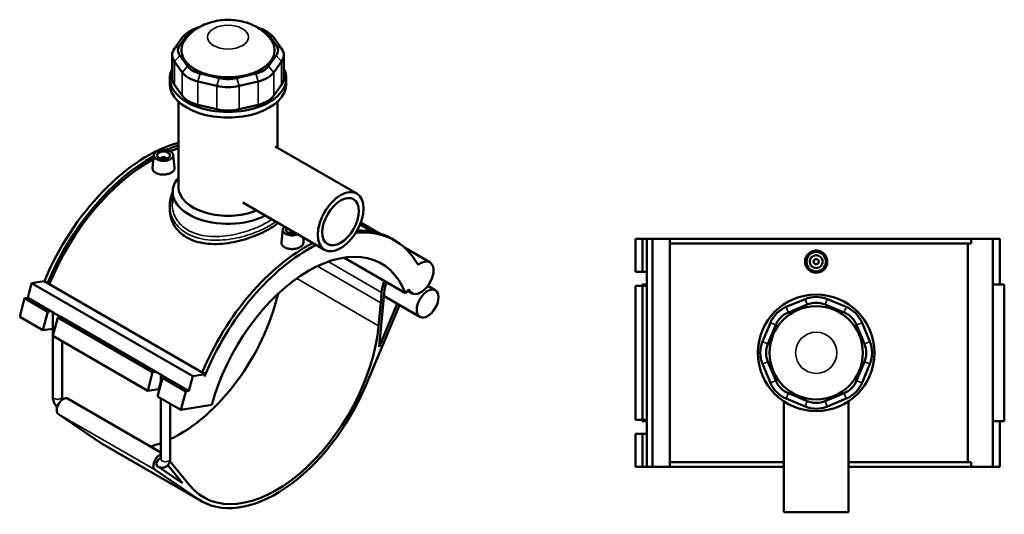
# Model space of a CAD drawing. Header units: millimetres. Extents: x -265 to 986, y -127 to 1189.
# Tile 7 of 7: x -156 to 605, y 807 to 1189. Entities that reach past the tile are written whole.
import ezdxf

# ---------------------------------------------------------------- set-up
doc = ezdxf.new("R2010")
doc.units = ezdxf.units.MM
doc.layers.add('Visible (ANSI)', color=7, linetype='Continuous', lineweight=50)
doc.layers.add('Visible Narrow (ANSI)', color=7, linetype='Continuous', lineweight=35)

msp = doc.modelspace()

# ---------------------------------------------------------------- linework, layer by layer
at = {"layer": 'Visible (ANSI)'}
for p, q in [((-22.22, 1181.15), (-25.4, 1179.31)), ((32.44, 1181.15), (35.62, 1179.31)), ((-30.28, 1175.1), (-36.32, 1166.67)), ((-32.16, 1169.35), (-26.12, 1177.78)), ((36.34, 1177.78), (42.39, 1169.35)), ((46.54, 1166.67), (40.5, 1175.1)), ((-38.04, 1161.7), (-38.04, 1143.7)), ((-36.32, 1156.73), (-30.28, 1148.3)), ((-26.12, 1152.97), (-32.16, 1161.4)), ((42.39, 1161.4), (36.34, 1152.97)), ((40.5, 1148.3), (46.54, 1156.73)), ((48.26, 1161.7), (48.26, 1143.7)), ((-39.89, 1139.36), (-39.89, 1143.7)), ((-18.1, 1141.27), (-3.5, 1137.78)), ((-1.78, 1143.85), (-16.38, 1147.34)), ((26.6, 1147.34), (12, 1143.85)), ((13.72, 1137.78), (28.32, 1141.27)), ((50.11, 1139.36), (50.11, 1143.7)), ((-30.28, 1130.3), (-36.32, 1138.72)), ((46.54, 1138.72), (40.5, 1130.3)), ((-33.14, 1059.63), (-33.14, 1125.67)), ((43.36, 1090.01), (43.36, 1125.67)), ((-3.5, 1119.77), (-18.1, 1123.27)), ((28.32, 1123.27), (13.72, 1119.77)), ((41.6, 1091.03), (104.59, 1054.66)), ((-52.15, 1084.47), (-53.21, 1074.61)), ((-46.67, 1081.76), (-46.67, 1081.56)), ((-42.67, 1081.76), (-42.67, 1081.56)), ((-37.18, 1084.47), (-36.12, 1074.58)), ((-37.64, 1047.15), (-37.64, 1055.96)), ((-39.89, 1045.26), (-39.89, 1042.45)), ((16.6, 1047.73), (79.59, 1011.36)), ((47.41, 1026.99), (46.35, 1017.13)), ((107.1, 1030.92), (116.98, 1025.21)), ((107.7, 1032.45), (122.8, 1023.72)), ((52.89, 1024.08), (52.89, 1024.28)), ((56.89, 1024.08), (56.89, 1024.28)), ((63.03, 1020.92), (63.44, 1017.1)), ((133.89, 1018.47), (131.4, 1019.9)), ((319.86, 1019.73), (319.86, 994.33)), ((319.86, 1019.73), (325.24, 1019.73)), ((325.24, 1019.73), (328.63, 1019.73)), ((325.24, 1019.73), (325.24, 994.33)), ((328.63, 1019.73), (328.63, 994.33)), ((328.63, 1019.73), (332.93, 1019.73)), ((332.93, 1019.73), (332.93, 843.73)), ((332.93, 1019.73), (346.47, 1019.73)), ((346.47, 1019.73), (346.47, 843.73)), ((346.47, 1019.73), (579.13, 1019.73)), ((595.88, 1019.73), (579.13, 1019.73)), ((579.13, 1016.21), (579.13, 1019.73)), ((601.32, 1019.73), (595.88, 1019.73)), ((595.88, 1019.73), (595.88, 843.73)), ((601.32, 1019.73), (601.32, 984.53)), ((141.5, 1012.93), (160.97, 1001.69)), ((579.13, 1016.21), (346.47, 1016.21)), ((576.61, 847.25), (576.61, 1016.21)), ((94.54, 1005.21), (142.09, 977.76)), ((319.86, 994.33), (325.24, 994.33)), ((325.24, 994.33), (328.63, 994.33)), ((328.48, 990.69), (328.48, 984.53)), ((328.63, 994.33), (328.63, 991.69)), ((328.63, 991.69), (328.63, 989.69)), ((328.63, 989.69), (328.63, 983.53)), ((-149.59, 974.2), (-146.54, 985.63)), ((-146.54, 985.63), (-136.97, 987.13)), ((-146.54, 985.63), (-22.09, 913.78)), ((-136.97, 987.13), (-12.52, 915.28)), ((159.45, 983.38), (165.23, 980.04)), ((325.24, 983.53), (319.86, 983.53)), ((319.86, 983.53), (319.86, 879.93)), ((328.63, 984.53), (325.11, 984.53)), ((325.11, 984.53), (325.11, 983.53)), ((328.63, 983.53), (325.24, 983.53)), ((325.24, 983.53), (325.24, 879.93)), ((328.63, 983.53), (328.63, 879.93)), ((604.69, 984.53), (595.88, 984.53)), ((604.69, 984.53), (604.69, 878.93)), ((-155.79, 959.54), (-151.98, 973.82)), ((-151.98, 973.82), (-149.59, 974.2)), ((-151.98, 973.82), (-134.02, 963.46)), ((-149.59, 974.2), (-131.63, 963.83)), ((121.9, 936.38), (126.09, 980.45)), ((125.62, 975.53), (153.38, 959.51)), ((142.09, 977.76), (144.85, 980.52)), ((143.9, 979.57), (147.13, 977.7)), ((111.46, 906.41), (137.58, 968.63)), ((123.16, 970.41), (121.46, 952.59)), ((135.86, 969.62), (121.9, 936.38)), ((450.79, 973.17), (436.19, 967.12)), ((437.91, 962.96), (452.51, 969.01)), ((466.29, 969.01), (480.89, 962.96)), ((482.61, 967.12), (468.01, 973.17)), ((-155.79, 959.54), (-137.83, 949.17)), ((-137.83, 949.17), (-134.02, 963.46)), ((-134.02, 963.46), (-131.63, 963.83)), ((-131.63, 963.83), (-129.76, 962.75)), ((-130.21, 897.87), (-130.21, 963.01)), ((-126.38, 959.05), (-130.19, 944.76)), ((-129.76, 962.75), (-128.34, 961.94)), ((-128.34, 961.94), (-123.99, 959.42)), ((-123.99, 959.42), (-126.38, 959.05)), ((-126.38, 959.05), (-53.12, 916.75)), ((-123.99, 959.42), (-50.73, 917.13)), ((424.01, 954.94), (417.97, 940.34)), ((422.12, 938.62), (428.17, 953.22)), ((490.63, 953.22), (496.68, 938.62)), ((500.83, 940.34), (494.79, 954.94)), ((-130.21, 950.37), (-137.83, 949.17)), ((-130.19, 944.76), (-56.93, 902.47)), ((-123.01, 897.87), (-123.01, 940.62)), ((417.97, 923.12), (424.01, 908.52)), ((428.17, 910.24), (422.12, 924.84)), ((496.68, 924.84), (490.63, 910.24)), ((494.79, 908.52), (500.83, 923.12)), ((-56.93, 902.47), (-53.12, 916.75)), ((-53.12, 916.75), (-50.73, 917.13)), ((-50.73, 917.13), (-46.38, 914.61)), ((-46.82, 907.33), (-46.82, 914.87)), ((-46.38, 914.61), (-44.96, 913.8)), ((-43.1, 912.72), (-45.49, 912.34)), ((-44.96, 913.8), (-43.1, 912.72)), ((-43.1, 912.72), (-25.14, 902.35)), ((-25.14, 902.35), (-22.09, 913.78)), ((-22.09, 913.78), (-12.52, 915.28)), ((-12.52, 915.28), (-13.03, 913.36)), ((-45.49, 912.34), (-49.3, 898.06)), ((-45.49, 912.34), (-27.53, 901.97)), ((-48.56, 903.78), (-56.93, 902.47)), ((-49.3, 898.06), (-31.34, 887.69)), ((-31.34, 887.69), (-27.53, 901.97)), ((-27.53, 901.97), (-25.14, 902.35)), ((452.51, 894.46), (437.91, 900.5)), ((480.89, 900.5), (466.29, 894.46)), ((-118.76, 896.36), (-46.82, 854.83)), ((-46.82, 849.73), (-46.82, 896.63)), ((-39.62, 849.73), (-39.62, 892.48)), ((-31.34, 887.69), (-7.42, 891.45)), ((434.4, 894.32), (434.4, 808.73)), ((436.19, 896.35), (450.79, 890.3)), ((468.01, 890.3), (482.61, 896.35)), ((484.4, 894.32), (484.4, 808.73)), ((-92.5, 861.78), (-125.88, 884.37)), ((319.86, 879.93), (325.24, 879.93)), ((325.11, 879.93), (325.11, 878.93)), ((325.11, 878.93), (328.63, 878.93)), ((325.24, 879.93), (328.63, 879.93)), ((328.48, 878.93), (328.48, 872.77)), ((328.63, 879.93), (328.63, 873.77)), ((595.88, 878.93), (604.69, 878.93)), ((601.32, 878.93), (601.32, 843.73)), ((325.24, 869.13), (319.86, 869.13)), ((319.86, 869.13), (319.86, 843.73)), ((328.63, 869.13), (325.24, 869.13)), ((325.24, 869.13), (325.24, 843.73)), ((328.63, 873.77), (328.63, 871.77)), ((328.63, 871.77), (328.63, 869.13)), ((328.63, 869.13), (328.63, 843.73)), ((-90.16, 860.32), (-15.49, 817.21)), ((-30.03, 831), (-49.45, 844.14)), ((-41.3, 844.92), (-30.03, 831)), ((-24.65, 829.48), (-39.77, 848.15)), ((434.4, 847.25), (346.47, 847.25)), ((579.13, 847.25), (484.4, 847.25)), ((579.13, 843.73), (579.13, 847.25)), ((-51.21, 841.26), (-17.83, 818.67)), ((-49.42, 844.11), (-49.38, 844.09)), ((319.86, 843.73), (325.24, 843.73)), ((325.24, 843.73), (328.63, 843.73)), ((328.63, 843.73), (332.93, 843.73)), ((332.93, 843.73), (346.47, 843.73)), ((346.47, 843.73), (434.4, 843.73)), ((484.4, 843.73), (579.13, 843.73)), ((579.13, 843.73), (595.88, 843.73)), ((595.88, 843.73), (601.32, 843.73)), ((434.4, 808.73), (484.4, 808.73))]:
    msp.add_line(p, q, dxfattribs=at)
for centre, radius in [((459.4, 1002.13), 7.5), ((459.4, 1002.13), 5), ((459.4, 1002.13), 2), ((459.4, 931.73), 45), ((459.4, 931.73), 36)]:
    msp.add_circle(centre, radius, dxfattribs=at)
for centre, radius, start, end in [((332.08, 990.69), 3.6, 163.82929, 196.17071), ((459.4, 952.38), 22.5, 67.5, 112.5), ((444.8, 946.33), 22.5, 112.5, 157.5), ((459.4, 952.38), 18, 67.5, 112.5), ((474, 946.33), 22.5, 22.5, 67.5), ((444.8, 946.33), 18, 112.5, 157.5), ((474, 946.33), 18, 22.5, 67.5), ((438.75, 931.73), 22.5, 157.5, 202.5), ((438.75, 931.73), 18, 157.5, 202.5), ((480.05, 931.73), 18, 337.5, 22.5), ((480.05, 931.73), 22.5, 337.5, 22.5), ((444.8, 917.13), 22.5, 202.5, 247.5), ((444.8, 917.13), 18, 202.5, 247.5), ((474, 917.13), 18, 292.5, 337.5), ((474, 917.13), 22.5, 292.5, 337.5), ((459.4, 911.09), 22.5, 247.5, 292.5), ((459.4, 911.09), 18, 247.5, 292.5), ((332.08, 872.77), 3.6, 163.82929, 196.17071)]:
    msp.add_arc(centre, radius, start, end, dxfattribs=at)
for centre, major_axis, ratio, start_param, end_param in [((-9.49, 1170.13), (-22.5, 0), 0.57735, 5.497787, 5.890486), ((-9.49, 1173.8), (18, 0), 0.57735, 2.014984, 2.748894), ((19.71, 1173.8), (18, 0), 0.57735, 0.392699, 1.126608), ((19.71, 1170.13), (22.5, 0), 0.57735, 0.392699, 0.785398), ((5.11, 1165.37), (-36, 0), 0.57735, 5.919574, 9.788389), ((-15.54, 1161.7), (-22.5, 0), 0.57735, 5.890486, 6.675884), ((-15.54, 1165.37), (-18, 0), 0.57735, 5.890486, 6.675884), ((25.76, 1165.37), (18, 0), 0.57735, 5.890486, 6.675884), ((25.76, 1161.7), (22.5, 0), 0.57735, 5.890486, 6.675884), ((5.11, 1143.7), (-45, 0), 0.57735, 5.99515, 9.712813), ((-9.49, 1156.95), (-18, 0), 0.57735, 0.392699, 1.178097), ((19.71, 1156.95), (-18, 0), 0.57735, 1.963495, 2.748894), ((-15.54, 1143.7), (-22.5, 0), 0.57735, 0, 0.392699), ((-9.49, 1153.27), (-22.5, 0), 0.57735, 0.392699, 1.178097), ((5.11, 1153.45), (-18, 0), 0.57735, 1.178097, 1.963495), ((19.71, 1153.27), (22.5, 0), 0.57735, 5.105088, 5.890486), ((25.76, 1143.7), (22.5, 0), 0.57735, 5.890486, 6.283185), ((5.11, 1139.36), (-45, 0), 0.57735, 0, 3.141593), ((5.11, 1149.78), (22.5, 0), 0.57735, 4.31969, 5.105088), ((-9.49, 1135.27), (-22.5, 0), 0.57735, 0.392699, 1.178097), ((19.71, 1135.27), (-22.5, 0), 0.57735, 1.963495, 2.748894), ((5.11, 1131.78), (-22.5, 0), 0.57735, 1.178097, 1.963495), ((-57.11, 975.04), (-66.56, -115.28), 0.57735, 3.669428, 4.935541), ((-54.63, 973.6), (66.56, 115.28), 0.57735, 0.555088, 0.656771), ((-54.63, 973.6), (-65.25, -113.02), 0.57735, 3.691988, 3.763576), ((-54.63, 973.6), (66.56, 115.28), 0.57735, 0.760115, 1.793948), ((-54.63, 973.6), (-65.25, -113.02), 0.57735, 3.903839, 4.940082), ((-44.67, 1081.76), (-2, 0), 0.57735, 2.963882, 6.460896), ((5.11, 1055.96), (-42.75, 0), 0.57735, 5.820231, 8.593625), ((5.11, 1059.63), (-38.25, 0), 0.57735, 0, 2.186616), ((54.89, 1026.72), (-7.5, 0), 0.57735, 5.679497, 8.45767), ((54.89, 1026.72), (-5, 0), 0.57735, 5.772289, 8.364878), ((54.89, 1024.28), (-2, 0), 0.57735, 4.532293, 6.460896), ((54.89, 1024.28), (2, 0), 0.57735, 6.105475, 6.463282), ((67.34, 903.19), (66.56, 115.28), 0.57735, 5.950071, 6.671159), ((64.85, 904.63), (66.56, 115.28), 0.57735, 0, 0.347507), ((64.85, 904.63), (66.56, 115.28), 0.57735, 0.723054, 1.793948), ((67.34, 903.19), (-66.56, -115.28), 0.57735, 3.864647, 4.950367), ((67.34, 903.19), (56.25, 97.43), 0.57735, 5.846853, 8.290314), ((154.05, 989.7), (-6.92, -11.99), 0.57735, 5.846853, 10.421472), ((134.41, 984.15), (-7.62, -13.19), 0.57735, 4.823578, 5.465567), ((134.41, 984.15), (-5.93, -10.27), 0.57735, 4.855423, 5.3822), ((-32.22, 960.67), (56.25, 97.43), 0.57735, 3.833826, 5.196727), ((44.14, 935.39), (56.25, 97.43), 0.57735, 5.3822, 5.465567), ((-126.61, 962.73), (3.59, -0.86), 0.349506, 3.728819, 4.293283), ((42.45, 917.56), (-56.25, -97.43), 0.57735, 6.064865, 8.523793), ((-43.22, 914.59), (3.59, -0.86), 0.349506, 3.728819, 4.293283), ((42.45, 917.56), (-57.94, -100.35), 0.57735, 6.241978, 8.070118), ((-122.25, 890.32), (-3.49, -6.04), 0.57735, 3.141593, 6.241978), ((-44.74, 901.58), (-5.22, 1.39), 0.345066, 5.415883, 5.620631), ((-32.22, 960.67), (-57.94, -100.35), 0.57735, 6.241978, 6.283185), ((-32.22, 960.67), (56.25, 97.43), 0.57735, 3.637244, 3.742404), ((-47.58, 847.21), (-3.49, -6.04), 0.57735, 3.773147, 6.241978), ((-47.58, 847.21), (-1.8, -3.12), 0.57735, 3.625549, 6.241978)]:
    msp.add_ellipse(centre, major_axis=major_axis, ratio=ratio, start_param=start_param, end_param=end_param, dxfattribs=at)
for centre, major_axis in [((-44.67, 1084.21), (7.5, 0)), ((-44.67, 1084.21), (-5, 0)), ((92.09, 1033.01), (12.5, 21.65)), ((92.09, 1033.01), (10, 17.32)), ((159.3, 969.78), (5.93, 10.27))]:
    msp.add_ellipse(centre, major_axis=major_axis, ratio=0.57735, dxfattribs=at)
for points, knots in [([(38.76, 1172.77), (36.93, 1175.54), (34.81, 1177.77), (29.75, 1182), (26.75, 1183.73), (19.86, 1186.74), (15.94, 1187.77), (7.79, 1188.91), (3.57, 1188.96), (-4.85, 1187.97), (-9.04, 1186.96), (-17.1, 1183.52), (-21.02, 1181.19), (-26.01, 1176.17), (-27.34, 1174.58), (-28.54, 1172.77)], [5.861399, 5.861399, 5.861399, 5.861399, 6.102229, 6.102229, 6.419648, 6.419648, 6.829948, 6.829948, 7.26785, 7.26785, 7.705724, 7.705724, 8.118184, 8.118184, 8.275768, 8.275768, 8.275768, 8.275768]), ([(-36.12, 1074.58), (-36.11, 1074.49), (-36.11, 1074.39), (-36.11, 1073.7), (-36.33, 1073.07), (-37.2, 1071.9), (-37.86, 1071.36), (-39.38, 1070.48), (-40.35, 1070.09), (-42.45, 1069.54), (-43.6, 1069.38), (-45.75, 1069.32), (-46.9, 1069.41), (-49.01, 1069.87), (-49.97, 1070.24), (-51.49, 1071.12), (-52.15, 1071.68), (-53.02, 1072.95), (-53.23, 1073.64), (-53.23, 1074.4), (-53.22, 1074.5), (-53.21, 1074.61)], [0.593442, 0.593442, 0.593442, 0.593442, 0.645466, 0.645466, 0.967986, 0.967986, 1.290507, 1.290507, 1.613027, 1.613027, 1.935547, 1.935547, 2.25828, 2.25828, 2.581013, 2.581013, 2.903746, 2.903746, 3.226479, 3.226479, 3.279443, 3.279443, 3.279443, 3.279443]), ([(-39.89, 1045.26), (-39.89, 1046.99), (-39.7, 1048.72), (-38.95, 1052.1), (-38.4, 1053.76), (-37.65, 1055.37), (-37.65, 1055.38), (-37.64, 1055.4)], [30.765529, 30.765529, 30.765529, 30.765529, 31.442851, 31.442851, 32.115316, 32.115316, 32.122331, 32.122331, 32.122331, 32.122331]), ([(43.81, 1032.02), (43.38, 1031.66), (42.94, 1031.31), (40.83, 1029.69), (38.95, 1028.46), (34.92, 1026.13), (32.64, 1024.97), (27.7, 1022.74), (25.04, 1021.67), (19.49, 1019.75), (16.61, 1018.89), (10.82, 1017.45), (7.92, 1016.88), (2.3, 1016.06), (-0.6, 1015.79), (-6.39, 1015.64), (-9.27, 1015.76), (-14.82, 1016.45), (-17.48, 1017.02), (-22.42, 1018.59), (-24.69, 1019.6), (-28.73, 1021.92), (-30.61, 1023.32), (-33.92, 1026.51), (-35.35, 1028.3), (-37.63, 1032.13), (-38.49, 1034.18), (-39.62, 1038.32), (-39.89, 1040.42), (-39.89, 1042.45)], [5.750125, 5.750125, 5.750125, 5.750125, 5.986585, 5.986585, 6.84155, 6.84155, 7.696514, 7.696514, 8.551479, 8.551479, 9.406444, 9.406444, 10.261408, 10.261408, 11.116831, 11.116831, 11.972254, 11.972254, 12.827677, 12.827677, 13.683099, 13.683099, 14.538522, 14.538522, 15.393945, 15.393945, 16.249367, 16.249367, 17.10479, 17.10479, 17.10479, 17.10479]), ([(63.44, 1017.1), (63.45, 1017.01), (63.45, 1016.91), (63.45, 1016.22), (63.23, 1015.59), (62.36, 1014.42), (61.7, 1013.88), (60.18, 1013), (59.21, 1012.6), (57.11, 1012.05), (55.96, 1011.9), (53.81, 1011.84), (52.66, 1011.93), (50.55, 1012.39), (49.59, 1012.76), (48.83, 1013.2), (48.07, 1013.64), (47.41, 1014.2), (46.54, 1015.47), (46.33, 1016.16), (46.33, 1016.92), (46.34, 1017.02), (46.35, 1017.13)], [3.174455, 3.174455, 3.174455, 3.174455, 3.226479, 3.226479, 3.548999, 3.548999, 3.87152, 3.87152, 4.19404, 4.19404, 4.51656, 4.51656, 4.839293, 4.839293, 5.162026, 5.162026, 5.162026, 5.484759, 5.484759, 5.807492, 5.807492, 5.860456, 5.860456, 5.860456, 5.860456]), ([(467.97, 1002.13), (467.97, 1001.06), (467.76, 999.91), (466.88, 997.8), (466.22, 996.84), (464.7, 995.32), (463.73, 994.67), (461.62, 993.8), (460.47, 993.58), (458.32, 993.58), (457.18, 993.8), (455.07, 994.67), (454.1, 995.32), (452.58, 996.84), (451.92, 997.8), (451.04, 999.91), (450.83, 1001.06), (450.83, 1003.21), (451.04, 1004.36), (451.92, 1006.46), (452.58, 1007.42), (454.1, 1008.94), (455.07, 1009.6), (457.18, 1010.47), (458.32, 1010.68), (460.47, 1010.68), (461.62, 1010.47), (463.73, 1009.6), (464.7, 1008.94), (466.22, 1007.42), (466.88, 1006.46), (467.76, 1004.36), (467.97, 1003.21), (467.97, 1002.13)], [0, 0, 0, 0, 0.322733, 0.322733, 0.645466, 0.645466, 0.967986, 0.967986, 1.290507, 1.290507, 1.613027, 1.613027, 1.935547, 1.935547, 2.25828, 2.25828, 2.581013, 2.581013, 2.903746, 2.903746, 3.226479, 3.226479, 3.548999, 3.548999, 3.87152, 3.87152, 4.19404, 4.19404, 4.51656, 4.51656, 4.839293, 4.839293, 5.162026, 5.162026, 5.162026, 5.162026]), ([(-126.89, 889.58), (-127.19, 889.93), (-127.48, 890.3), (-128.25, 891.39), (-128.68, 892.14), (-129.4, 893.7), (-129.69, 894.51), (-130.09, 896.17), (-130.21, 897.01), (-130.21, 897.87)], [3.599271, 3.599271, 3.599271, 3.599271, 3.769911, 3.769911, 4.08407, 4.08407, 4.39823, 4.39823, 4.712389, 4.712389, 4.712389, 4.712389]), ([(-122.48, 895.88), (-122.57, 896.07), (-122.65, 896.25), (-122.81, 896.71), (-122.88, 896.97), (-122.98, 897.41), (-123, 897.61), (-123.01, 897.8), (-123.01, 897.83), (-123.01, 897.87)], [4.0678364, 4.0678364, 4.0678364, 4.0678364, 4.2227622, 4.2227622, 4.4497631, 4.4497631, 4.6605497, 4.6605497, 4.712389, 4.712389, 4.712389, 4.712389]), ([(-39.62, 849.73), (-39.62, 848.87), (-39.74, 848.01), (-40.29, 846.35), (-40.73, 845.55), (-41.83, 844.35), (-42.42, 843.9), (-43.68, 843.3), (-44.34, 843.12), (-45.71, 842.97), (-46.41, 843.03), (-47.9, 843.36), (-48.66, 843.68), (-49.37, 844.09), (-49.38, 844.09), (-49.38, 844.09)], [1.570796, 1.570796, 1.570796, 1.570796, 1.884956, 1.884956, 2.178001, 2.178001, 2.39917, 2.39917, 2.60766, 2.60766, 2.84188, 2.84188, 3.139342, 3.139342, 3.141593, 3.141593, 3.141593, 3.141593]), ([(-46.82, 849.73), (-46.82, 849.61), (-46.84, 849.52), (-46.85, 849.45), (-46.85, 849.44), (-46.85, 849.44)], [1.5707963, 1.5707963, 1.5707963, 1.5707963, 1.7594727, 1.7594727, 1.8595922, 1.8595922, 1.8595922, 1.8595922])]:
    msp.add_open_spline(points, degree=3, knots=knots, dxfattribs=at)
at = {"layer": 'Visible Narrow (ANSI)'}
for p, q in [((-26.12, 1177.78), (-30.28, 1175.1)), ((36.34, 1177.78), (40.5, 1175.1)), ((-36.32, 1166.67), (-32.16, 1169.35)), ((42.39, 1169.35), (46.54, 1166.67)), ((-32.16, 1161.4), (-36.32, 1156.73)), ((-36.32, 1138.72), (-36.32, 1156.73)), ((42.39, 1161.4), (46.54, 1156.73)), ((46.54, 1156.73), (46.54, 1138.72)), ((-26.12, 1152.97), (-30.28, 1148.3)), ((36.34, 1152.97), (40.5, 1148.3)), ((-30.28, 1148.3), (-30.28, 1130.3)), ((-16.38, 1147.34), (-18.1, 1141.27)), ((-18.1, 1123.27), (-18.1, 1141.27)), ((-1.78, 1143.85), (-3.5, 1137.78)), ((12, 1143.85), (13.72, 1137.78)), ((26.6, 1147.34), (28.32, 1141.27)), ((28.32, 1141.27), (28.32, 1123.27)), ((40.5, 1130.3), (40.5, 1148.3)), ((-3.5, 1137.78), (-3.5, 1119.77)), ((13.72, 1119.77), (13.72, 1137.78)), ((74.22, 998.67), (123.16, 970.41)), ((123.65, 978.33), (82.47, 1002.11)), ((58.16, 989.13), (121.46, 952.59)), ((436.28, 966.91), (437.83, 963.17)), ((452.43, 969.22), (450.88, 972.96)), ((466.37, 969.22), (467.92, 972.96)), ((480.97, 963.17), (482.52, 966.91)), ((427.96, 953.31), (424.22, 954.86)), ((490.84, 953.31), (494.58, 954.86)), ((421.92, 938.71), (418.17, 940.26)), ((496.88, 938.71), (500.63, 940.26)), ((421.92, 924.76), (418.17, 923.21)), ((496.88, 924.76), (500.63, 923.21)), ((-48.56, 903.78), (-46.82, 910.3)), ((427.96, 910.16), (424.22, 908.61)), ((490.84, 910.16), (494.58, 908.61)), ((437.83, 900.3), (436.28, 896.55)), ((480.97, 900.3), (482.52, 896.55)), ((452.43, 894.25), (450.88, 890.51)), ((466.37, 894.25), (467.92, 890.51)), ((-125.88, 884.37), (-51.21, 841.26)), ((-92.5, 861.78), (-17.83, 818.67))]:
    msp.add_line(p, q, dxfattribs=at)
msp.add_circle((459.4, 931.73), 15.9, dxfattribs=at)
msp.add_ellipse((5.11, 1175.49), major_axis=(-15.9, 0), ratio=0.57735, dxfattribs=at)
for centre, major_axis, start_param, end_param in [((-126.61, 897.87), (-3.6, 0), 0, 3.141593), ((-47.58, 847.21), (-1.8, -3.12), 6.241978, 6.283185), ((-43.22, 849.73), (3.6, 0), 3.141593, 6.283185)]:
    msp.add_ellipse(centre, major_axis=major_axis, ratio=0.57735, start_param=start_param, end_param=end_param, dxfattribs=at)
for points, knots in [([(39.01, 1034.79), (36.63, 1033.15), (33.85, 1031.55), (26.62, 1028.07), (21.94, 1026.26), (11.91, 1023.33), (6.53, 1022.24), (-5.07, 1021.17), (-11.27, 1021.46), (-21.27, 1023.96), (-25.3, 1025.82), (-31.92, 1030.83), (-34.46, 1034.02), (-37.68, 1041.15), (-38.3, 1045.11), (-37.81, 1049.52), (-37.73, 1050.04), (-37.64, 1050.55)], [19.957597, 19.957597, 19.957597, 19.957597, 21.114366, 21.114366, 22.665815, 22.665815, 24.284856, 24.284856, 26.215722, 26.215722, 27.792007, 27.792007, 29.404993, 29.404993, 31.073173, 31.073173, 31.296782, 31.296782, 31.296782, 31.296782]), ([(-39.89, 1045.26), (-39.89, 1041.98), (-39.16, 1038.69), (-36.03, 1031.99), (-33.34, 1028.68), (-26.36, 1023.43), (-22.13, 1021.47), (-11.63, 1018.76), (-5.14, 1018.37), (6.97, 1019.34), (12.58, 1020.41), (23.03, 1023.35), (27.89, 1025.18), (35.97, 1029.04), (39.3, 1031.01), (42.01, 1033.05)], [-30.765529, -30.765529, -30.765529, -30.765529, -29.404993, -29.404993, -27.792007, -27.792007, -26.215722, -26.215722, -24.284856, -24.284856, -22.665815, -22.665815, -21.114366, -21.114366, -19.748122, -19.748122, -19.748122, -19.748122])]:
    msp.add_open_spline(points, degree=3, knots=knots, dxfattribs=at)

doc.saveas('drawing.dxf')
